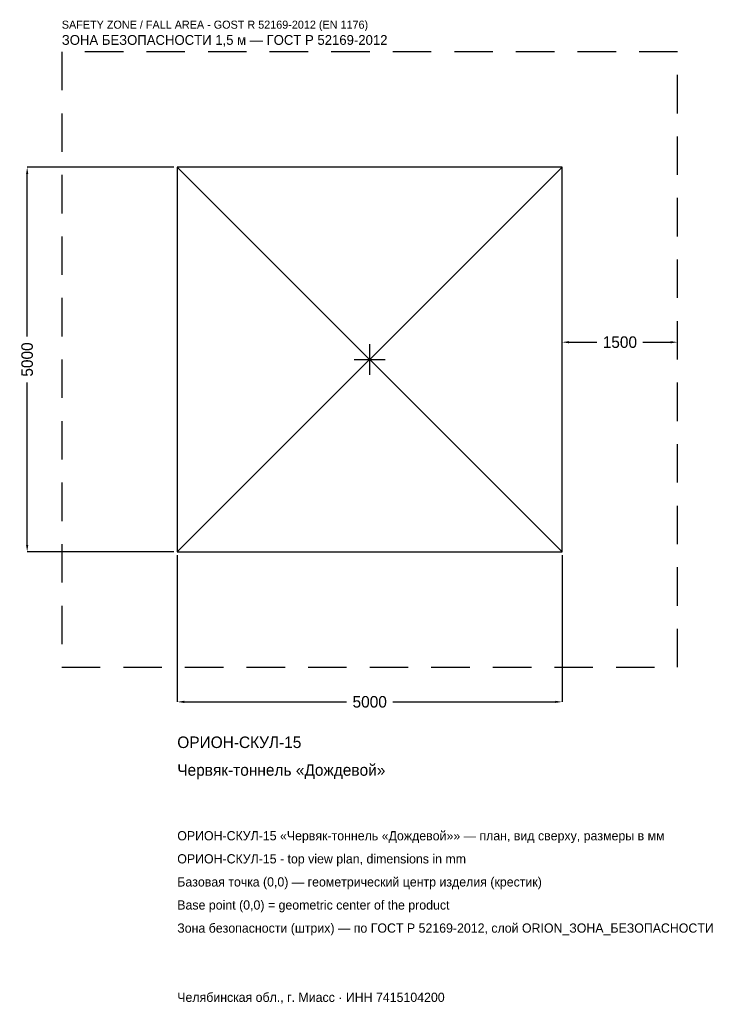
# Model space of a CAD drawing. Header units: metres. Extents: x -4547 to 4568, y -8381 to 4417.
import ezdxf

# ---------------------------------------------------------------- set-up
doc = ezdxf.new("R2010")
doc.units = ezdxf.units.M
doc.linetypes.add('DASHED', pattern=[800, 500, -300])
for name, color, linetype in [('ORION_ДАННЫЕ', 3, 'Continuous'), ('ORION_ЗОНА_БЕЗОПАСНОСТИ', 1, 'Continuous'), ('ORION_КОНТУР', 7, 'Continuous'), ('ORION_РАЗМЕРЫ', 8, 'Continuous')]:
    doc.layers.add(name, color=color, linetype=linetype)
doc.dimstyles.new('ORION', dxfattribs={"dimtxt": 150, "dimasz": 90, "dimexe": 1.25, "dimexo": 45, "dimtad": 1, "dimdec": 0, "dimcen": 2.5, "dimazin": 3, "dimtfac": 1, "dimtmove": 0, "dimatfit": 3, "dimarcsym": 0})

# ---------------------------------------------------------------- blocks, each defined once
blk = doc.blocks.new('_CLOSEDFILLED')
at = {"color": 0, "linetype": 'BYBLOCK'}
blk.add_solid([(-1, 0.16), (0, 0), (-1, -0.16)], dxfattribs=at)
blk = doc.blocks.new('*D1')
for p, q in [((-2500, -2545), (-2500, -4450)), ((2500, -2545), (2500, -4450)), ((-2410, -4450), (-300, -4450)), ((300, -4450), (2410, -4450))]:
    blk.add_line(p, q)
at = {"layer": 'Defpoints'}
for p in [(-2500, -2500), (2500, -2500), (-2500, -4450)]:
    blk.add_point(p, dxfattribs=at)
at = {"layer": 'ORION_РАЗМЕРЫ', "xscale": 90, "yscale": 90, "rotation": 180}
blk.add_blockref('_CLOSEDFILLED', (-2500, -4450), dxfattribs=at)
at = {"layer": 'ORION_РАЗМЕРЫ', "xscale": 90, "yscale": 90}
blk.add_blockref('_CLOSEDFILLED', (2500, -4450), dxfattribs=at)
at = {"layer": 'ORION_РАЗМЕРЫ', "insert": (0, -4450), "char_height": 150, "attachment_point": 5}
blk.add_mtext('5000', dxfattribs=at)
blk = doc.blocks.new('*D2')
for p, q in [((-2545, 2500), (-4450, 2500)), ((-4450, 300), (-4450, 2410)), ((-4450, -2410), (-4450, -300)), ((-2545, -2500), (-4450, -2500))]:
    blk.add_line(p, q)
at = {"layer": 'Defpoints'}
for p in [(-2500, 2500), (-4450, -2500), (-2500, -2500)]:
    blk.add_point(p, dxfattribs=at)
at = {"layer": 'ORION_РАЗМЕРЫ', "xscale": 90, "yscale": 90}
for p, rotation in [((-4450, 2500), 90), ((-4450, -2500), 270)]:
    blk.add_blockref('_CLOSEDFILLED', p, dxfattribs=dict(at, rotation=rotation))
at = {"layer": 'ORION_РАЗМЕРЫ', "insert": (-4450, 0), "char_height": 150, "attachment_point": 5, "rotation": 90}
blk.add_mtext('5000', dxfattribs=at)
blk = doc.blocks.new('*D3')
for p, q in [((2500, 45), (2500, 225)), ((2590, 225), (2950, 225)), ((3550, 225), (3910, 225)), ((4000, 45), (4000, 225))]:
    blk.add_line(p, q)
at = {"layer": 'Defpoints'}
for p in [(2500, 225), (2500, 0), (4000, 0)]:
    blk.add_point(p, dxfattribs=at)
at = {"layer": 'ORION_РАЗМЕРЫ', "xscale": 90, "yscale": 90, "rotation": 180}
blk.add_blockref('_CLOSEDFILLED', (2500, 225), dxfattribs=at)
at = {"layer": 'ORION_РАЗМЕРЫ', "xscale": 90, "yscale": 90}
blk.add_blockref('_CLOSEDFILLED', (4000, 225), dxfattribs=at)
at = {"layer": 'ORION_РАЗМЕРЫ', "insert": (3250, 225), "char_height": 150, "attachment_point": 5}
blk.add_mtext('1500', dxfattribs=at)
blk = doc.blocks.new('ОРИОН ОРИОН-СКУЛ-15 Червяк-тоннель Дождевой')
at = {"layer": 'ORION_ЗОНА_БЕЗОПАСНОСТИ', "linetype": 'DASHED'}
blk.add_lwpolyline([(-4000, -4000), (4000, -4000), (4000, 4000), (-4000, 4000)], close=True, dxfattribs=at)
at = {"layer": 'ORION_КОНТУР'}
for p, q in [((-2500, -2500), (2500, 2500)), ((-2500, 2500), (2500, -2500))]:
    blk.add_line(p, q, dxfattribs=at)
blk.add_lwpolyline([(-2500, -2500), (2500, -2500), (2500, 2500), (-2500, 2500)], close=True, dxfattribs=at)
at = {"layer": 'ORION_РАЗМЕРЫ'}
for p, q in [((0, -200), (0, 200)), ((-200, 0), (200, 0))]:
    blk.add_line(p, q, dxfattribs=at)
at = {"layer": 'ORION_ДАННЫЕ'}
for tag, p in [('АРТИКУЛ', (-2500, -5050)), ('НАИМЕНОВАНИЕ', (-2500, -5410))]:
    blk.add_attdef(tag, p, '', height=150, dxfattribs=at)
at = {"layer": 'ORION_ДАННЫЕ', "flags": 1}
for tag, p in [('ПРОИЗВОДИТЕЛЬ', (-2500, -5770)), ('ТЕЛЕФОН', (-2500, -6130)), ('САЙТ', (-2500, -6850)), ('АДРЕС', (-2500, -7210)), ('РЕКВИЗИТЫ', (-2500, -7570)), ('ГАБАРИТЫ', (-2500, -7930)), ('ЗОНА_БЕЗОПАСНОСТИ', (-2500, -8290))]:
    blk.add_attdef(tag, p, '', height=150, dxfattribs=at)
at = {"layer": 'ORION_ЗОНА_БЕЗОПАСНОСТИ', "color": 1}
for s, height, p in [('SAFETY ZONE / FALL AREA - GOST R 52169-2012 (EN 1176)', 105, (-4000, 4300)), ('ЗОНА БЕЗОПАСНОСТИ 1,5 м — ГОСТ Р 52169-2012', 127.5, (-4000, 4090))]:
    blk.add_text(s, height=height, dxfattribs=at).set_placement(p)
at = {"layer": 'ORION_РАЗМЕРЫ'}
dim = blk.add_linear_dim(base=(-4450, -2500), p1=(-2500, -2500), p2=(-2500, 2500), angle=90, dimstyle='ORION', dxfattribs=at)
dim.commit()
dim.dimension.update_dxf_attribs({"geometry": '*D2', "text_midpoint": (-4450, 0)})
for base, p1, p2, picture, middle in [((2500, 225), (2500, 0), (4000, 0), '*D3', (3250, 225)), ((-2500, -4450), (-2500, -2500), (2500, -2500), '*D1', (0, -4450))]:
    dim = blk.add_linear_dim(base=base, p1=p1, p2=p2, dimstyle='ORION', dxfattribs=at)
    dim.commit()
    dim.dimension.update_dxf_attribs({"geometry": picture, "text_midpoint": middle})

msp = doc.modelspace()

# ---------------------------------------------------------------- block references
msp.add_blockref('ОРИОН ОРИОН-СКУЛ-15 Червяк-тоннель Дождевой', (0, 0)).add_auto_attribs({'АРТИКУЛ': 'ОРИОН-СКУЛ-15', 'НАИМЕНОВАНИЕ': 'Червяк-тоннель «Дождевой»'})

# ---------------------------------------------------------------- texts
at = {"layer": 'ORION_ДАННЫЕ', "color": 3}
for s, p in [('ОРИОН-СКУЛ-15 «Червяк-тоннель «Дождевой»» — план, вид сверху, размеры в мм', (-2500, -6250)), ('ОРИОН-СКУЛ-15 - top view plan, dimensions in mm', (-2500, -6550)), ('Челябинская обл., г. Миасс · ИНН 7415104200', (-2500, -8350))]:
    msp.add_text(s, height=120, dxfattribs=at).set_placement(p)
at = {"layer": 'ORION_ДАННЫЕ', "color": 7}
for s, p in [('Базовая точка (0,0) — геометрический центр изделия (крестик)', (-2500, -6850)), ('Base point (0,0) = geometric center of the product', (-2500, -7150))]:
    msp.add_text(s, height=120, dxfattribs=at).set_placement(p)
at = {"layer": 'ORION_ДАННЫЕ', "color": 1}
msp.add_text('Зона безопасности (штрих) — по ГОСТ Р 52169-2012, слой ORION_ЗОНА_БЕЗОПАСНОСТИ', height=120, dxfattribs=at).set_placement((-2500, -7450))

doc.saveas('drawing.dxf')
